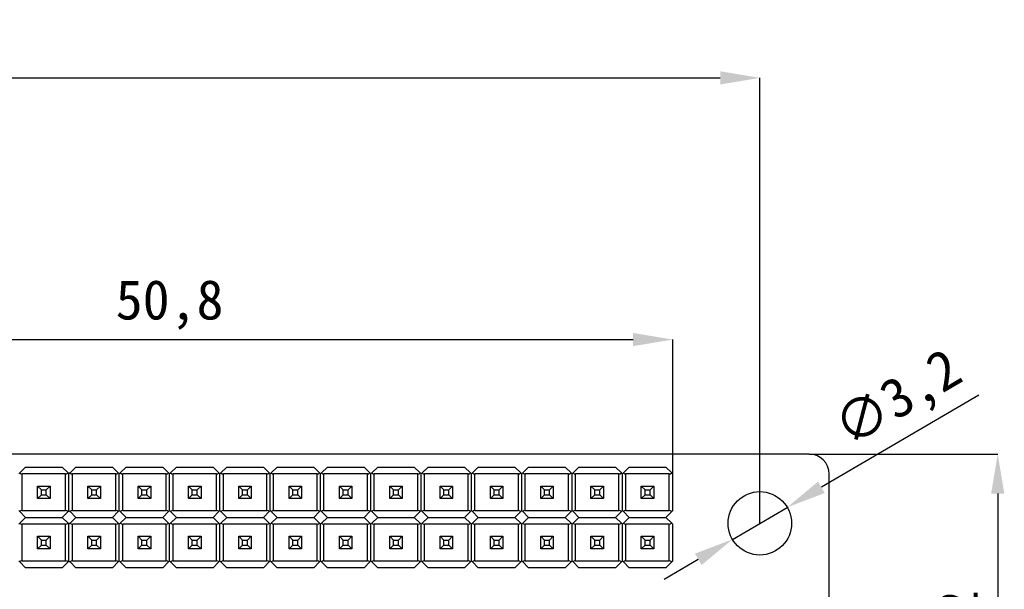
# Model space of a CAD drawing. Header units: millimetres. Extents: x 1628 to 1925, y 2096 to 2516.
# Tile 33 of 40: x 1736 to 1786, y 2427 to 2456. Entities that reach past the tile are written whole.
import ezdxf

# ---------------------------------------------------------------- set-up
doc = ezdxf.new("R2010")
doc.units = ezdxf.units.MM
doc.styles.add('黑体高度2mm', font='simhei.ttf', dxfattribs={"height": 2})
doc.dimstyles.new('红色高度2mm', dxfattribs={"dimtxt": 2, "dimasz": 2, "dimexe": 0, "dimexo": 0, "dimtad": 1, "dimdec": 1, "dimtxsty": '黑体高度2mm', "dimcen": 2.5, "dimclrd": 1, "dimclre": 1, "dimclrt": 1, "dimadec": 0, "dimazin": 0, "dimtfac": 1, "dimtdec": 1, "dimtmove": 0, "dimatfit": 3, "dimfxl": 1, "dimarcsym": 0})

# ---------------------------------------------------------------- blocks, each defined once
blk = doc.blocks.new('*D21')
at = {"color": 1, "lineweight": -2, "transparency": 16777216}
for p, q in [((1654.5, 2430.303), (1654.5, 2452.802)), ((1656.5, 2452.802), (1771.5, 2452.802)), ((1773.5, 2430.303), (1773.5, 2452.802))]:
    blk.add_line(p, q, dxfattribs=at)
at = {"color": 1, "transparency": 16777216}
for points in [[(1656.5, 2453.135), (1656.5, 2452.469), (1654.5, 2452.802)], [(1771.5, 2453.135), (1771.5, 2452.469), (1773.5, 2452.802)]]:
    blk.add_solid(points, dxfattribs=at)
at = {"layer": 'Defpoints', "color": 0, "transparency": 16777216}
for p in [(1773.5, 2452.802), (1654.5, 2430.303), (1773.5, 2430.303)]:
    blk.add_point(p, dxfattribs=at)
at = {"color": 1, "transparency": 16777216, "insert": (1714, 2454.427), "char_height": 2, "attachment_point": 5, "style": '黑体高度2mm'}
blk.add_mtext('119', dxfattribs=at)
blk = doc.blocks.new('*D25')
at = {"color": 1, "lineweight": -2, "transparency": 16777216}
for p, q in [((1784.552, 2436.772), (1776.607, 2432.122)), ((1772.119, 2429.495), (1774.881, 2431.111)), ((1770.393, 2428.485), (1768.667, 2427.474))]:
    blk.add_line(p, q, dxfattribs=at)
at = {"color": 1, "transparency": 16777216}
for points in [[(1776.439, 2432.409), (1776.775, 2431.834), (1774.881, 2431.111)], [(1770.225, 2428.772), (1770.562, 2428.197), (1772.119, 2429.495)]]:
    blk.add_solid(points, dxfattribs=at)
at = {"layer": 'Defpoints', "color": 0, "transparency": 16777216}
for p in [(1774.881, 2431.111), (1772.119, 2429.495)]:
    blk.add_point(p, dxfattribs=at)
at = {"color": 1, "transparency": 16777216, "insert": (1780.559, 2436.461), "char_height": 2, "attachment_point": 5, "rotation": 30.3427, "style": '黑体高度2mm'}
blk.add_mtext('∅3,2', dxfattribs=at)
blk = doc.blocks.new('*D31')
at = {"color": 1, "lineweight": -2, "transparency": 16777216}
for p, q in [((1718.3, 2431.873), (1718.3, 2439.585)), ((1720.3, 2439.585), (1767.1, 2439.585)), ((1769.1, 2431.873), (1769.1, 2439.585))]:
    blk.add_line(p, q, dxfattribs=at)
at = {"color": 1, "transparency": 16777216}
for points in [[(1720.3, 2439.918), (1720.3, 2439.251), (1718.3, 2439.585)], [(1767.1, 2439.918), (1767.1, 2439.251), (1769.1, 2439.585)]]:
    blk.add_solid(points, dxfattribs=at)
at = {"layer": 'Defpoints', "color": 0, "transparency": 16777216}
for p in [(1769.1, 2439.585), (1718.3, 2431.873), (1769.1, 2431.873)]:
    blk.add_point(p, dxfattribs=at)
at = {"color": 1, "transparency": 16777216, "insert": (1743.7, 2441.339), "char_height": 2, "attachment_point": 5, "style": '黑体高度2mm'}
blk.add_mtext('50,8', dxfattribs=at)
blk = doc.blocks.new('*D78')
at = {"color": 1, "lineweight": -2, "transparency": 16777216}
for p, q in [((1775.984, 2433.803), (1785.51, 2433.803)), ((1785.51, 2431.803), (1785.51, 2416.605)), ((1775.544, 2414.605), (1785.51, 2414.605))]:
    blk.add_line(p, q, dxfattribs=at)
at = {"color": 1, "transparency": 16777216}
for points in [[(1785.176, 2431.803), (1785.843, 2431.803), (1785.51, 2433.803)], [(1785.176, 2416.605), (1785.843, 2416.605), (1785.51, 2414.605)]]:
    blk.add_solid(points, dxfattribs=at)
at = {"layer": 'Defpoints', "color": 0, "transparency": 16777216}
for p in [(1775.984, 2433.803), (1775.544, 2414.605), (1785.51, 2414.605)]:
    blk.add_point(p, dxfattribs=at)
at = {"color": 1, "transparency": 16777216, "insert": (1783.761, 2424.204), "char_height": 2, "attachment_point": 5, "rotation": 90, "style": '黑体高度2mm'}
blk.add_mtext('19,2', dxfattribs=at)

msp = doc.modelspace()

# ---------------------------------------------------------------- linework, layer by layer
at = {"color": 7, "linetype": 'Continuous', "lineweight": 25}
for p, q in [((1775.984, 2433.803), (1716.342, 2433.803)), ((1736.426, 2433.143), (1736.131, 2432.848)), ((1736.426, 2433.143), (1738.275, 2433.143)), ((1738.57, 2432.848), (1738.275, 2433.143)), ((1738.966, 2433.143), (1738.671, 2432.848)), ((1738.966, 2433.143), (1740.815, 2433.143)), ((1741.11, 2432.848), (1740.815, 2433.143)), ((1741.506, 2433.143), (1741.211, 2432.848)), ((1741.506, 2433.143), (1743.355, 2433.143)), ((1743.65, 2432.848), (1743.355, 2433.143)), ((1744.046, 2433.143), (1743.751, 2432.848)), ((1744.046, 2433.143), (1745.895, 2433.143)), ((1746.19, 2432.848), (1745.895, 2433.143)), ((1746.586, 2433.143), (1746.291, 2432.848)), ((1746.586, 2433.143), (1748.435, 2433.143)), ((1748.73, 2432.848), (1748.435, 2433.143)), ((1749.126, 2433.143), (1748.831, 2432.848)), ((1749.126, 2433.143), (1750.975, 2433.143)), ((1751.27, 2432.848), (1750.975, 2433.143)), ((1751.666, 2433.143), (1751.371, 2432.848)), ((1751.666, 2433.143), (1753.515, 2433.143)), ((1753.81, 2432.848), (1753.515, 2433.143)), ((1754.206, 2433.143), (1753.911, 2432.848)), ((1754.206, 2433.143), (1756.055, 2433.143)), ((1756.35, 2432.848), (1756.055, 2433.143)), ((1756.746, 2433.143), (1756.451, 2432.848)), ((1756.746, 2433.143), (1758.595, 2433.143)), ((1758.89, 2432.848), (1758.595, 2433.143)), ((1759.286, 2433.143), (1758.991, 2432.848)), ((1759.286, 2433.143), (1761.135, 2433.143)), ((1761.43, 2432.848), (1761.135, 2433.143)), ((1761.826, 2433.143), (1761.531, 2432.848)), ((1761.826, 2433.143), (1763.675, 2433.143)), ((1763.97, 2432.848), (1763.675, 2433.143)), ((1764.366, 2433.143), (1764.071, 2432.848)), ((1764.366, 2433.143), (1766.215, 2433.143)), ((1766.51, 2432.848), (1766.215, 2433.143)), ((1766.906, 2433.143), (1766.611, 2432.848)), ((1766.906, 2433.143), (1768.755, 2433.143)), ((1769.05, 2432.848), (1768.755, 2433.143)), ((1736.131, 2432.848), (1736.08, 2432.798)), ((1738.447, 2432.798), (1736.253, 2432.798)), ((1736.253, 2430.949), (1736.253, 2432.798)), ((1738.447, 2430.949), (1738.447, 2432.798)), ((1738.62, 2432.798), (1738.57, 2432.848)), ((1738.671, 2432.848), (1738.62, 2432.798)), ((1738.62, 2430.949), (1738.62, 2432.798)), ((1740.987, 2432.798), (1738.793, 2432.798)), ((1738.793, 2430.949), (1738.793, 2432.798)), ((1740.987, 2430.949), (1740.987, 2432.798)), ((1741.16, 2432.798), (1741.11, 2432.848)), ((1741.211, 2432.848), (1741.16, 2432.798)), ((1741.16, 2430.949), (1741.16, 2432.798)), ((1741.333, 2430.949), (1741.333, 2432.798)), ((1743.527, 2432.798), (1741.333, 2432.798)), ((1743.527, 2430.949), (1743.527, 2432.798)), ((1743.7, 2432.798), (1743.65, 2432.848)), ((1743.751, 2432.848), (1743.7, 2432.798)), ((1743.7, 2430.949), (1743.7, 2432.798)), ((1743.873, 2430.949), (1743.873, 2432.798)), ((1746.067, 2432.798), (1743.873, 2432.798)), ((1746.067, 2430.949), (1746.067, 2432.798)), ((1746.24, 2432.798), (1746.19, 2432.848)), ((1746.291, 2432.848), (1746.24, 2432.798)), ((1746.24, 2430.949), (1746.24, 2432.798)), ((1748.607, 2432.798), (1746.413, 2432.798)), ((1746.413, 2430.949), (1746.413, 2432.798)), ((1748.607, 2430.949), (1748.607, 2432.798)), ((1748.78, 2432.798), (1748.73, 2432.848)), ((1748.831, 2432.848), (1748.78, 2432.798)), ((1748.78, 2430.949), (1748.78, 2432.798)), ((1751.147, 2432.798), (1748.953, 2432.798)), ((1748.953, 2430.949), (1748.953, 2432.798)), ((1751.147, 2430.949), (1751.147, 2432.798)), ((1751.32, 2432.798), (1751.27, 2432.848)), ((1751.371, 2432.848), (1751.32, 2432.798)), ((1751.32, 2430.949), (1751.32, 2432.798)), ((1751.493, 2430.949), (1751.493, 2432.798)), ((1753.687, 2432.798), (1751.493, 2432.798)), ((1753.687, 2430.949), (1753.687, 2432.798)), ((1753.86, 2432.798), (1753.81, 2432.848)), ((1753.911, 2432.848), (1753.86, 2432.798)), ((1753.86, 2430.949), (1753.86, 2432.798)), ((1756.227, 2432.798), (1754.033, 2432.798)), ((1754.033, 2430.949), (1754.033, 2432.798)), ((1756.227, 2430.949), (1756.227, 2432.798)), ((1756.4, 2432.798), (1756.35, 2432.848)), ((1756.451, 2432.848), (1756.4, 2432.798)), ((1756.4, 2430.949), (1756.4, 2432.798)), ((1758.767, 2432.798), (1756.573, 2432.798)), ((1756.573, 2430.949), (1756.573, 2432.798)), ((1758.767, 2430.949), (1758.767, 2432.798)), ((1758.94, 2432.798), (1758.89, 2432.848)), ((1758.991, 2432.848), (1758.94, 2432.798)), ((1758.94, 2430.949), (1758.94, 2432.798)), ((1761.307, 2432.798), (1759.113, 2432.798)), ((1759.113, 2430.949), (1759.113, 2432.798)), ((1761.307, 2430.949), (1761.307, 2432.798)), ((1761.48, 2432.798), (1761.43, 2432.848)), ((1761.531, 2432.848), (1761.48, 2432.798)), ((1761.48, 2430.949), (1761.48, 2432.798)), ((1763.847, 2432.798), (1761.653, 2432.798)), ((1761.653, 2430.949), (1761.653, 2432.798)), ((1763.847, 2430.949), (1763.847, 2432.798)), ((1764.02, 2432.798), (1763.97, 2432.848)), ((1764.071, 2432.848), (1764.02, 2432.798)), ((1764.02, 2430.949), (1764.02, 2432.798)), ((1764.193, 2430.949), (1764.193, 2432.798)), ((1766.387, 2432.798), (1764.193, 2432.798)), ((1766.387, 2430.949), (1766.387, 2432.798)), ((1766.56, 2432.798), (1766.51, 2432.848)), ((1766.611, 2432.848), (1766.56, 2432.798)), ((1766.56, 2430.949), (1766.56, 2432.798)), ((1766.733, 2430.949), (1766.733, 2432.798)), ((1768.927, 2432.798), (1766.733, 2432.798)), ((1768.927, 2430.949), (1768.927, 2432.798)), ((1769.1, 2432.798), (1769.05, 2432.848)), ((1769.1, 2430.949), (1769.1, 2432.798)), ((1777, 2415.005), (1777, 2432.787)), ((1737.035, 2431.558), (1737.035, 2432.188)), ((1737.225, 2431.998), (1737.035, 2432.188)), ((1737.035, 2432.188), (1737.665, 2432.188)), ((1737.225, 2431.748), (1737.225, 2431.998)), ((1737.225, 2431.998), (1737.475, 2431.998)), ((1737.475, 2431.998), (1737.665, 2432.188)), ((1737.475, 2431.748), (1737.475, 2431.998)), ((1737.665, 2432.188), (1737.665, 2431.558)), ((1739.575, 2432.188), (1740.205, 2432.188)), ((1739.765, 2431.998), (1739.575, 2432.188)), ((1739.575, 2431.558), (1739.575, 2432.188)), ((1739.765, 2431.748), (1739.765, 2431.998)), ((1739.765, 2431.998), (1740.015, 2431.998)), ((1740.015, 2431.998), (1740.205, 2432.188)), ((1740.015, 2431.748), (1740.015, 2431.998)), ((1740.205, 2432.188), (1740.205, 2431.558)), ((1742.115, 2432.188), (1742.745, 2432.188)), ((1742.305, 2431.998), (1742.115, 2432.188)), ((1742.115, 2431.558), (1742.115, 2432.188)), ((1742.305, 2431.998), (1742.555, 2431.998)), ((1742.305, 2431.748), (1742.305, 2431.998)), ((1742.555, 2431.998), (1742.745, 2432.188)), ((1742.555, 2431.748), (1742.555, 2431.998)), ((1742.745, 2432.188), (1742.745, 2431.558)), ((1744.655, 2431.558), (1744.655, 2432.188)), ((1744.845, 2431.998), (1744.655, 2432.188)), ((1744.655, 2432.188), (1745.285, 2432.188)), ((1744.845, 2431.748), (1744.845, 2431.998)), ((1744.845, 2431.998), (1745.095, 2431.998)), ((1745.095, 2431.998), (1745.285, 2432.188)), ((1745.095, 2431.748), (1745.095, 2431.998)), ((1745.285, 2432.188), (1745.285, 2431.558)), ((1747.195, 2431.558), (1747.195, 2432.188)), ((1747.385, 2431.998), (1747.195, 2432.188)), ((1747.195, 2432.188), (1747.825, 2432.188)), ((1747.385, 2431.748), (1747.385, 2431.998)), ((1747.385, 2431.998), (1747.635, 2431.998)), ((1747.635, 2431.998), (1747.825, 2432.188)), ((1747.635, 2431.748), (1747.635, 2431.998)), ((1747.825, 2432.188), (1747.825, 2431.558)), ((1749.735, 2432.188), (1750.365, 2432.188)), ((1749.925, 2431.998), (1749.735, 2432.188)), ((1749.735, 2431.558), (1749.735, 2432.188)), ((1749.925, 2431.998), (1750.175, 2431.998)), ((1749.925, 2431.748), (1749.925, 2431.998)), ((1750.175, 2431.998), (1750.365, 2432.188)), ((1750.175, 2431.748), (1750.175, 2431.998)), ((1750.365, 2432.188), (1750.365, 2431.558)), ((1752.275, 2432.188), (1752.905, 2432.188)), ((1752.465, 2431.998), (1752.275, 2432.188)), ((1752.275, 2431.558), (1752.275, 2432.188)), ((1752.465, 2431.998), (1752.715, 2431.998)), ((1752.465, 2431.748), (1752.465, 2431.998)), ((1752.715, 2431.998), (1752.905, 2432.188)), ((1752.715, 2431.748), (1752.715, 2431.998)), ((1752.905, 2432.188), (1752.905, 2431.558)), ((1754.815, 2432.188), (1755.445, 2432.188)), ((1755.005, 2431.998), (1754.815, 2432.188)), ((1754.815, 2431.558), (1754.815, 2432.188)), ((1755.005, 2431.998), (1755.255, 2431.998)), ((1755.005, 2431.748), (1755.005, 2431.998)), ((1755.255, 2431.998), (1755.445, 2432.188)), ((1755.255, 2431.748), (1755.255, 2431.998)), ((1755.445, 2432.188), (1755.445, 2431.558)), ((1757.355, 2432.188), (1757.985, 2432.188)), ((1757.545, 2431.998), (1757.355, 2432.188)), ((1757.355, 2431.558), (1757.355, 2432.188)), ((1757.545, 2431.998), (1757.795, 2431.998)), ((1757.545, 2431.748), (1757.545, 2431.998)), ((1757.795, 2431.998), (1757.985, 2432.188)), ((1757.795, 2431.748), (1757.795, 2431.998)), ((1757.985, 2432.188), (1757.985, 2431.558)), ((1759.895, 2432.188), (1760.525, 2432.188)), ((1760.085, 2431.998), (1759.895, 2432.188)), ((1759.895, 2431.558), (1759.895, 2432.188)), ((1760.085, 2431.998), (1760.335, 2431.998)), ((1760.085, 2431.748), (1760.085, 2431.998)), ((1760.335, 2431.998), (1760.525, 2432.188)), ((1760.335, 2431.748), (1760.335, 2431.998)), ((1760.525, 2432.188), (1760.525, 2431.558)), ((1762.435, 2432.188), (1763.065, 2432.188)), ((1762.625, 2431.998), (1762.435, 2432.188)), ((1762.435, 2431.558), (1762.435, 2432.188)), ((1762.625, 2431.998), (1762.875, 2431.998)), ((1762.625, 2431.748), (1762.625, 2431.998)), ((1762.875, 2431.998), (1763.065, 2432.188)), ((1762.875, 2431.748), (1762.875, 2431.998)), ((1763.065, 2432.188), (1763.065, 2431.558)), ((1764.975, 2431.558), (1764.975, 2432.188)), ((1765.165, 2431.998), (1764.975, 2432.188)), ((1764.975, 2432.188), (1765.605, 2432.188)), ((1765.165, 2431.748), (1765.165, 2431.998)), ((1765.165, 2431.998), (1765.415, 2431.998)), ((1765.415, 2431.998), (1765.605, 2432.188)), ((1765.415, 2431.748), (1765.415, 2431.998)), ((1765.605, 2432.188), (1765.605, 2431.558)), ((1767.515, 2432.188), (1768.145, 2432.188)), ((1767.705, 2431.998), (1767.515, 2432.188)), ((1767.515, 2431.558), (1767.515, 2432.188)), ((1767.705, 2431.998), (1767.955, 2431.998)), ((1767.705, 2431.748), (1767.705, 2431.998)), ((1767.955, 2431.998), (1768.145, 2432.188)), ((1767.955, 2431.748), (1767.955, 2431.998)), ((1768.145, 2432.188), (1768.145, 2431.558)), ((1737.035, 2431.558), (1737.225, 2431.748)), ((1737.665, 2431.558), (1737.035, 2431.558)), ((1737.035, 2431.558), (1737.035, 2431.558)), ((1737.225, 2431.748), (1737.475, 2431.748)), ((1737.665, 2431.558), (1737.475, 2431.748)), ((1737.665, 2431.558), (1737.665, 2431.558)), ((1739.575, 2431.558), (1739.765, 2431.748)), ((1740.205, 2431.558), (1739.575, 2431.558)), ((1739.575, 2431.558), (1739.575, 2431.558)), ((1739.765, 2431.748), (1740.015, 2431.748)), ((1740.205, 2431.558), (1740.015, 2431.748)), ((1740.205, 2431.558), (1740.205, 2431.558)), ((1742.115, 2431.558), (1742.305, 2431.748)), ((1742.745, 2431.558), (1742.115, 2431.558)), ((1742.115, 2431.558), (1742.115, 2431.558)), ((1742.305, 2431.748), (1742.555, 2431.748)), ((1742.745, 2431.558), (1742.555, 2431.748)), ((1742.745, 2431.558), (1742.745, 2431.558)), ((1744.655, 2431.558), (1744.845, 2431.748)), ((1745.285, 2431.558), (1744.655, 2431.558)), ((1744.655, 2431.558), (1744.655, 2431.558)), ((1744.845, 2431.748), (1745.095, 2431.748)), ((1745.285, 2431.558), (1745.095, 2431.748)), ((1745.285, 2431.558), (1745.285, 2431.558)), ((1747.195, 2431.558), (1747.385, 2431.748)), ((1747.825, 2431.558), (1747.195, 2431.558)), ((1747.195, 2431.558), (1747.195, 2431.558)), ((1747.385, 2431.748), (1747.635, 2431.748)), ((1747.825, 2431.558), (1747.635, 2431.748)), ((1747.825, 2431.558), (1747.825, 2431.558)), ((1749.735, 2431.558), (1749.925, 2431.748)), ((1750.365, 2431.558), (1749.735, 2431.558)), ((1749.735, 2431.558), (1749.735, 2431.558)), ((1749.925, 2431.748), (1750.175, 2431.748)), ((1750.365, 2431.558), (1750.175, 2431.748)), ((1750.365, 2431.558), (1750.365, 2431.558)), ((1752.275, 2431.558), (1752.465, 2431.748)), ((1752.905, 2431.558), (1752.275, 2431.558)), ((1752.275, 2431.558), (1752.275, 2431.558)), ((1752.465, 2431.748), (1752.715, 2431.748)), ((1752.905, 2431.558), (1752.715, 2431.748)), ((1752.905, 2431.558), (1752.905, 2431.558)), ((1754.815, 2431.558), (1755.005, 2431.748)), ((1755.445, 2431.558), (1754.815, 2431.558)), ((1754.815, 2431.558), (1754.815, 2431.558)), ((1755.005, 2431.748), (1755.255, 2431.748)), ((1755.445, 2431.558), (1755.255, 2431.748)), ((1755.445, 2431.558), (1755.445, 2431.558)), ((1757.355, 2431.558), (1757.545, 2431.748)), ((1757.985, 2431.558), (1757.355, 2431.558)), ((1757.355, 2431.558), (1757.355, 2431.558)), ((1757.545, 2431.748), (1757.795, 2431.748)), ((1757.985, 2431.558), (1757.795, 2431.748)), ((1757.985, 2431.558), (1757.985, 2431.558)), ((1759.895, 2431.558), (1760.085, 2431.748)), ((1760.525, 2431.558), (1759.895, 2431.558)), ((1759.895, 2431.558), (1759.895, 2431.558)), ((1760.085, 2431.748), (1760.335, 2431.748)), ((1760.525, 2431.558), (1760.335, 2431.748)), ((1760.525, 2431.558), (1760.525, 2431.558)), ((1762.435, 2431.558), (1762.625, 2431.748)), ((1763.065, 2431.558), (1762.435, 2431.558)), ((1762.435, 2431.558), (1762.435, 2431.558)), ((1762.625, 2431.748), (1762.875, 2431.748)), ((1763.065, 2431.558), (1762.875, 2431.748)), ((1763.065, 2431.558), (1763.065, 2431.558)), ((1764.975, 2431.558), (1765.165, 2431.748)), ((1765.605, 2431.558), (1764.975, 2431.558)), ((1764.975, 2431.558), (1764.975, 2431.558)), ((1765.165, 2431.748), (1765.415, 2431.748)), ((1765.605, 2431.558), (1765.415, 2431.748)), ((1765.605, 2431.558), (1765.605, 2431.558)), ((1767.515, 2431.558), (1767.705, 2431.748)), ((1768.145, 2431.558), (1767.515, 2431.558)), ((1767.515, 2431.558), (1767.515, 2431.558)), ((1767.705, 2431.748), (1767.955, 2431.748)), ((1768.145, 2431.558), (1767.955, 2431.748)), ((1768.145, 2431.558), (1768.145, 2431.558)), ((1736.08, 2430.949), (1736.131, 2430.898)), ((1736.253, 2430.949), (1738.447, 2430.949)), ((1738.62, 2430.949), (1738.57, 2430.898)), ((1738.62, 2430.949), (1738.671, 2430.898)), ((1738.793, 2430.949), (1740.987, 2430.949)), ((1741.16, 2430.949), (1741.11, 2430.898)), ((1741.16, 2430.949), (1741.211, 2430.898)), ((1741.333, 2430.949), (1743.527, 2430.949)), ((1743.7, 2430.949), (1743.65, 2430.898)), ((1743.7, 2430.949), (1743.751, 2430.898)), ((1743.873, 2430.949), (1746.067, 2430.949)), ((1746.24, 2430.949), (1746.19, 2430.898)), ((1746.24, 2430.949), (1746.291, 2430.898)), ((1746.413, 2430.949), (1748.607, 2430.949)), ((1748.78, 2430.949), (1748.73, 2430.898)), ((1748.78, 2430.949), (1748.831, 2430.898)), ((1748.953, 2430.949), (1751.147, 2430.949)), ((1751.32, 2430.949), (1751.27, 2430.898)), ((1751.32, 2430.949), (1751.371, 2430.898)), ((1751.493, 2430.949), (1753.687, 2430.949)), ((1753.86, 2430.949), (1753.81, 2430.898)), ((1753.86, 2430.949), (1753.911, 2430.898)), ((1754.033, 2430.949), (1756.227, 2430.949)), ((1756.4, 2430.949), (1756.35, 2430.898)), ((1756.4, 2430.949), (1756.451, 2430.898)), ((1756.573, 2430.949), (1758.767, 2430.949)), ((1758.94, 2430.949), (1758.89, 2430.898)), ((1758.94, 2430.949), (1758.991, 2430.898)), ((1759.113, 2430.949), (1761.307, 2430.949)), ((1761.48, 2430.949), (1761.43, 2430.898)), ((1761.48, 2430.949), (1761.531, 2430.898)), ((1761.653, 2430.949), (1763.847, 2430.949)), ((1764.02, 2430.949), (1763.97, 2430.898)), ((1764.02, 2430.949), (1764.071, 2430.898)), ((1764.193, 2430.949), (1766.387, 2430.949)), ((1766.56, 2430.949), (1766.51, 2430.898)), ((1766.56, 2430.949), (1766.611, 2430.898)), ((1766.733, 2430.949), (1768.927, 2430.949)), ((1769.1, 2430.949), (1769.05, 2430.898)), ((1736.131, 2430.898), (1736.426, 2430.603)), ((1736.426, 2430.603), (1736.131, 2430.308)), ((1736.426, 2430.603), (1738.275, 2430.603)), ((1738.57, 2430.898), (1738.275, 2430.603)), ((1738.275, 2430.603), (1738.57, 2430.308)), ((1738.671, 2430.898), (1738.966, 2430.603)), ((1738.966, 2430.603), (1738.671, 2430.308)), ((1738.966, 2430.603), (1740.815, 2430.603)), ((1741.11, 2430.898), (1740.815, 2430.603)), ((1740.815, 2430.603), (1741.11, 2430.308)), ((1741.211, 2430.898), (1741.506, 2430.603)), ((1741.506, 2430.603), (1741.211, 2430.308)), ((1741.506, 2430.603), (1743.355, 2430.603)), ((1743.65, 2430.898), (1743.355, 2430.603)), ((1743.355, 2430.603), (1743.65, 2430.308)), ((1743.751, 2430.898), (1744.046, 2430.603)), ((1744.046, 2430.603), (1743.751, 2430.308)), ((1744.046, 2430.603), (1745.895, 2430.603)), ((1746.19, 2430.898), (1745.895, 2430.603)), ((1745.895, 2430.603), (1746.19, 2430.308)), ((1746.291, 2430.898), (1746.586, 2430.603)), ((1746.586, 2430.603), (1746.291, 2430.308)), ((1746.586, 2430.603), (1748.435, 2430.603)), ((1748.73, 2430.898), (1748.435, 2430.603)), ((1748.435, 2430.603), (1748.73, 2430.308)), ((1748.831, 2430.898), (1749.126, 2430.603)), ((1749.126, 2430.603), (1748.831, 2430.308)), ((1749.126, 2430.603), (1750.975, 2430.603)), ((1751.27, 2430.898), (1750.975, 2430.603)), ((1750.975, 2430.603), (1751.27, 2430.308)), ((1751.371, 2430.898), (1751.666, 2430.603)), ((1751.666, 2430.603), (1751.371, 2430.308)), ((1751.666, 2430.603), (1753.515, 2430.603)), ((1753.81, 2430.898), (1753.515, 2430.603)), ((1753.515, 2430.603), (1753.81, 2430.308)), ((1753.911, 2430.898), (1754.206, 2430.603)), ((1754.206, 2430.603), (1753.911, 2430.308)), ((1754.206, 2430.603), (1756.055, 2430.603)), ((1756.35, 2430.898), (1756.055, 2430.603)), ((1756.055, 2430.603), (1756.35, 2430.308)), ((1756.451, 2430.898), (1756.746, 2430.603)), ((1756.746, 2430.603), (1756.451, 2430.308)), ((1756.746, 2430.603), (1758.595, 2430.603)), ((1758.89, 2430.898), (1758.595, 2430.603)), ((1758.595, 2430.603), (1758.89, 2430.308)), ((1758.991, 2430.898), (1759.286, 2430.603)), ((1759.286, 2430.603), (1758.991, 2430.308)), ((1759.286, 2430.603), (1761.135, 2430.603)), ((1761.43, 2430.898), (1761.135, 2430.603)), ((1761.135, 2430.603), (1761.43, 2430.308)), ((1761.531, 2430.898), (1761.826, 2430.603)), ((1761.826, 2430.603), (1761.531, 2430.308)), ((1761.826, 2430.603), (1763.675, 2430.603)), ((1763.97, 2430.898), (1763.675, 2430.603)), ((1763.675, 2430.603), (1763.97, 2430.308)), ((1764.071, 2430.898), (1764.366, 2430.603)), ((1764.366, 2430.603), (1764.071, 2430.308)), ((1764.366, 2430.603), (1766.215, 2430.603)), ((1766.51, 2430.898), (1766.215, 2430.603)), ((1766.215, 2430.603), (1766.51, 2430.308)), ((1766.611, 2430.898), (1766.906, 2430.603)), ((1766.906, 2430.603), (1766.611, 2430.308)), ((1766.906, 2430.603), (1768.755, 2430.603)), ((1769.05, 2430.898), (1768.755, 2430.603)), ((1768.755, 2430.603), (1769.05, 2430.308)), ((1736.131, 2430.308), (1736.08, 2430.258)), ((1736.253, 2428.409), (1736.253, 2430.258)), ((1738.447, 2430.258), (1736.253, 2430.258)), ((1738.447, 2428.409), (1738.447, 2430.258)), ((1738.57, 2430.308), (1738.62, 2430.258)), ((1738.671, 2430.308), (1738.62, 2430.258)), ((1738.62, 2428.409), (1738.62, 2430.258)), ((1738.793, 2428.409), (1738.793, 2430.258)), ((1740.987, 2430.258), (1738.793, 2430.258)), ((1740.987, 2428.409), (1740.987, 2430.258)), ((1741.11, 2430.308), (1741.16, 2430.258)), ((1741.211, 2430.308), (1741.16, 2430.258)), ((1741.16, 2428.409), (1741.16, 2430.258)), ((1743.527, 2430.258), (1741.333, 2430.258)), ((1741.333, 2428.409), (1741.333, 2430.258)), ((1743.527, 2428.409), (1743.527, 2430.258)), ((1743.65, 2430.308), (1743.7, 2430.258)), ((1743.751, 2430.308), (1743.7, 2430.258)), ((1743.7, 2428.409), (1743.7, 2430.258)), ((1746.067, 2430.258), (1743.873, 2430.258)), ((1743.873, 2428.409), (1743.873, 2430.258)), ((1746.067, 2428.409), (1746.067, 2430.258)), ((1746.19, 2430.308), (1746.24, 2430.258)), ((1746.291, 2430.308), (1746.24, 2430.258)), ((1746.24, 2428.409), (1746.24, 2430.258)), ((1746.413, 2428.409), (1746.413, 2430.258)), ((1748.607, 2430.258), (1746.413, 2430.258)), ((1748.607, 2428.409), (1748.607, 2430.258)), ((1748.73, 2430.308), (1748.78, 2430.258)), ((1748.831, 2430.308), (1748.78, 2430.258)), ((1748.78, 2428.409), (1748.78, 2430.258)), ((1751.147, 2430.258), (1748.953, 2430.258)), ((1748.953, 2428.409), (1748.953, 2430.258)), ((1751.147, 2428.409), (1751.147, 2430.258)), ((1751.27, 2430.308), (1751.32, 2430.258)), ((1751.371, 2430.308), (1751.32, 2430.258)), ((1751.32, 2428.409), (1751.32, 2430.258)), ((1753.687, 2430.258), (1751.493, 2430.258)), ((1751.493, 2428.409), (1751.493, 2430.258)), ((1753.687, 2428.409), (1753.687, 2430.258)), ((1753.81, 2430.308), (1753.86, 2430.258)), ((1753.911, 2430.308), (1753.86, 2430.258)), ((1753.86, 2428.409), (1753.86, 2430.258)), ((1754.033, 2428.409), (1754.033, 2430.258)), ((1756.227, 2430.258), (1754.033, 2430.258)), ((1756.227, 2428.409), (1756.227, 2430.258)), ((1756.35, 2430.308), (1756.4, 2430.258)), ((1756.451, 2430.308), (1756.4, 2430.258)), ((1756.4, 2428.409), (1756.4, 2430.258)), ((1756.573, 2428.409), (1756.573, 2430.258)), ((1758.767, 2430.258), (1756.573, 2430.258)), ((1758.767, 2428.409), (1758.767, 2430.258)), ((1758.89, 2430.308), (1758.94, 2430.258)), ((1758.991, 2430.308), (1758.94, 2430.258)), ((1758.94, 2428.409), (1758.94, 2430.258)), ((1759.113, 2428.409), (1759.113, 2430.258)), ((1761.307, 2430.258), (1759.113, 2430.258)), ((1761.307, 2428.409), (1761.307, 2430.258)), ((1761.43, 2430.308), (1761.48, 2430.258)), ((1761.531, 2430.308), (1761.48, 2430.258)), ((1761.48, 2428.409), (1761.48, 2430.258)), ((1761.653, 2428.409), (1761.653, 2430.258)), ((1763.847, 2430.258), (1761.653, 2430.258)), ((1763.847, 2428.409), (1763.847, 2430.258)), ((1763.97, 2430.308), (1764.02, 2430.258)), ((1764.071, 2430.308), (1764.02, 2430.258)), ((1764.02, 2428.409), (1764.02, 2430.258)), ((1766.387, 2430.258), (1764.193, 2430.258)), ((1764.193, 2428.409), (1764.193, 2430.258)), ((1766.387, 2428.409), (1766.387, 2430.258)), ((1766.51, 2430.308), (1766.56, 2430.258)), ((1766.611, 2430.308), (1766.56, 2430.258)), ((1766.56, 2428.409), (1766.56, 2430.258)), ((1768.927, 2430.258), (1766.733, 2430.258)), ((1766.733, 2428.409), (1766.733, 2430.258)), ((1768.927, 2428.409), (1768.927, 2430.258)), ((1769.05, 2430.308), (1769.1, 2430.258)), ((1769.1, 2428.409), (1769.1, 2430.258)), ((1737.035, 2429.648), (1737.665, 2429.648)), ((1737.225, 2429.458), (1737.035, 2429.648)), ((1737.035, 2429.018), (1737.035, 2429.648)), ((1737.225, 2429.458), (1737.475, 2429.458)), ((1737.225, 2429.208), (1737.225, 2429.458)), ((1737.475, 2429.458), (1737.665, 2429.648)), ((1737.475, 2429.208), (1737.475, 2429.458)), ((1737.665, 2429.648), (1737.665, 2429.018)), ((1739.575, 2429.648), (1740.205, 2429.648)), ((1739.765, 2429.458), (1739.575, 2429.648)), ((1739.575, 2429.018), (1739.575, 2429.648)), ((1739.765, 2429.458), (1740.015, 2429.458)), ((1739.765, 2429.208), (1739.765, 2429.458)), ((1740.015, 2429.458), (1740.205, 2429.648)), ((1740.015, 2429.208), (1740.015, 2429.458)), ((1740.205, 2429.648), (1740.205, 2429.018)), ((1742.115, 2429.018), (1742.115, 2429.648)), ((1742.305, 2429.458), (1742.115, 2429.648)), ((1742.115, 2429.648), (1742.745, 2429.648)), ((1742.305, 2429.208), (1742.305, 2429.458)), ((1742.305, 2429.458), (1742.555, 2429.458)), ((1742.555, 2429.458), (1742.745, 2429.648)), ((1742.555, 2429.208), (1742.555, 2429.458)), ((1742.745, 2429.648), (1742.745, 2429.018)), ((1744.655, 2429.018), (1744.655, 2429.648)), ((1744.845, 2429.458), (1744.655, 2429.648)), ((1744.655, 2429.648), (1745.285, 2429.648)), ((1744.845, 2429.208), (1744.845, 2429.458)), ((1744.845, 2429.458), (1745.095, 2429.458)), ((1745.095, 2429.458), (1745.285, 2429.648)), ((1745.095, 2429.208), (1745.095, 2429.458)), ((1745.285, 2429.648), (1745.285, 2429.018)), ((1747.195, 2429.648), (1747.825, 2429.648)), ((1747.385, 2429.458), (1747.195, 2429.648)), ((1747.195, 2429.018), (1747.195, 2429.648)), ((1747.385, 2429.208), (1747.385, 2429.458)), ((1747.385, 2429.458), (1747.635, 2429.458)), ((1747.635, 2429.458), (1747.825, 2429.648)), ((1747.635, 2429.208), (1747.635, 2429.458)), ((1747.825, 2429.648), (1747.825, 2429.018)), ((1749.735, 2429.648), (1750.365, 2429.648)), ((1749.925, 2429.458), (1749.735, 2429.648)), ((1749.735, 2429.018), (1749.735, 2429.648)), ((1749.925, 2429.458), (1750.175, 2429.458)), ((1749.925, 2429.208), (1749.925, 2429.458)), ((1750.175, 2429.458), (1750.365, 2429.648)), ((1750.175, 2429.208), (1750.175, 2429.458)), ((1750.365, 2429.648), (1750.365, 2429.018)), ((1752.275, 2429.648), (1752.905, 2429.648)), ((1752.465, 2429.458), (1752.275, 2429.648)), ((1752.275, 2429.018), (1752.275, 2429.648)), ((1752.465, 2429.458), (1752.715, 2429.458)), ((1752.465, 2429.208), (1752.465, 2429.458)), ((1752.715, 2429.458), (1752.905, 2429.648)), ((1752.715, 2429.208), (1752.715, 2429.458)), ((1752.905, 2429.648), (1752.905, 2429.018)), ((1754.815, 2429.648), (1755.445, 2429.648)), ((1755.005, 2429.458), (1754.815, 2429.648)), ((1754.815, 2429.018), (1754.815, 2429.648)), ((1755.005, 2429.458), (1755.255, 2429.458)), ((1755.005, 2429.208), (1755.005, 2429.458)), ((1755.255, 2429.458), (1755.445, 2429.648)), ((1755.255, 2429.208), (1755.255, 2429.458)), ((1755.445, 2429.648), (1755.445, 2429.018)), ((1757.355, 2429.018), (1757.355, 2429.648)), ((1757.545, 2429.458), (1757.355, 2429.648)), ((1757.355, 2429.648), (1757.985, 2429.648)), ((1757.545, 2429.208), (1757.545, 2429.458)), ((1757.545, 2429.458), (1757.795, 2429.458)), ((1757.795, 2429.458), (1757.985, 2429.648)), ((1757.795, 2429.208), (1757.795, 2429.458)), ((1757.985, 2429.648), (1757.985, 2429.018)), ((1759.895, 2429.018), (1759.895, 2429.648)), ((1760.085, 2429.458), (1759.895, 2429.648)), ((1759.895, 2429.648), (1760.525, 2429.648)), ((1760.085, 2429.208), (1760.085, 2429.458)), ((1760.085, 2429.458), (1760.335, 2429.458)), ((1760.335, 2429.458), (1760.525, 2429.648)), ((1760.335, 2429.208), (1760.335, 2429.458)), ((1760.525, 2429.648), (1760.525, 2429.018)), ((1762.435, 2429.018), (1762.435, 2429.648)), ((1762.625, 2429.458), (1762.435, 2429.648)), ((1762.435, 2429.648), (1763.065, 2429.648)), ((1762.625, 2429.208), (1762.625, 2429.458)), ((1762.625, 2429.458), (1762.875, 2429.458)), ((1762.875, 2429.458), (1763.065, 2429.648)), ((1762.875, 2429.208), (1762.875, 2429.458)), ((1763.065, 2429.648), (1763.065, 2429.018)), ((1764.975, 2429.648), (1765.605, 2429.648)), ((1765.165, 2429.458), (1764.975, 2429.648)), ((1764.975, 2429.018), (1764.975, 2429.648)), ((1765.165, 2429.458), (1765.415, 2429.458)), ((1765.165, 2429.208), (1765.165, 2429.458)), ((1765.415, 2429.458), (1765.605, 2429.648)), ((1765.415, 2429.208), (1765.415, 2429.458)), ((1765.605, 2429.648), (1765.605, 2429.018)), ((1767.515, 2429.648), (1768.145, 2429.648)), ((1767.705, 2429.458), (1767.515, 2429.648)), ((1767.515, 2429.018), (1767.515, 2429.648)), ((1767.705, 2429.458), (1767.955, 2429.458)), ((1767.705, 2429.208), (1767.705, 2429.458)), ((1767.955, 2429.458), (1768.145, 2429.648)), ((1767.955, 2429.208), (1767.955, 2429.458)), ((1768.145, 2429.648), (1768.145, 2429.018)), ((1737.035, 2429.018), (1737.225, 2429.208)), ((1737.665, 2429.018), (1737.035, 2429.018)), ((1737.035, 2429.018), (1737.035, 2429.018)), ((1737.225, 2429.208), (1737.475, 2429.208)), ((1737.665, 2429.018), (1737.475, 2429.208)), ((1737.665, 2429.018), (1737.665, 2429.018)), ((1739.575, 2429.018), (1739.765, 2429.208)), ((1740.205, 2429.018), (1739.575, 2429.018)), ((1739.575, 2429.018), (1739.575, 2429.018)), ((1739.765, 2429.208), (1740.015, 2429.208)), ((1740.205, 2429.018), (1740.015, 2429.208)), ((1740.205, 2429.018), (1740.205, 2429.018)), ((1742.115, 2429.018), (1742.305, 2429.208)), ((1742.745, 2429.018), (1742.115, 2429.018)), ((1742.115, 2429.018), (1742.115, 2429.018)), ((1742.305, 2429.208), (1742.555, 2429.208)), ((1742.745, 2429.018), (1742.555, 2429.208)), ((1742.745, 2429.018), (1742.745, 2429.018)), ((1744.655, 2429.018), (1744.845, 2429.208)), ((1745.285, 2429.018), (1744.655, 2429.018)), ((1744.655, 2429.018), (1744.655, 2429.018)), ((1744.845, 2429.208), (1745.095, 2429.208)), ((1745.285, 2429.018), (1745.095, 2429.208)), ((1745.285, 2429.018), (1745.285, 2429.018)), ((1747.195, 2429.018), (1747.385, 2429.208)), ((1747.825, 2429.018), (1747.195, 2429.018)), ((1747.195, 2429.018), (1747.195, 2429.018)), ((1747.385, 2429.208), (1747.635, 2429.208)), ((1747.825, 2429.018), (1747.635, 2429.208)), ((1747.825, 2429.018), (1747.825, 2429.018)), ((1749.735, 2429.018), (1749.925, 2429.208)), ((1750.365, 2429.018), (1749.735, 2429.018)), ((1749.735, 2429.018), (1749.735, 2429.018)), ((1749.925, 2429.208), (1750.175, 2429.208)), ((1750.365, 2429.018), (1750.175, 2429.208)), ((1750.365, 2429.018), (1750.365, 2429.018)), ((1752.275, 2429.018), (1752.465, 2429.208)), ((1752.905, 2429.018), (1752.275, 2429.018)), ((1752.275, 2429.018), (1752.275, 2429.018)), ((1752.465, 2429.208), (1752.715, 2429.208)), ((1752.905, 2429.018), (1752.715, 2429.208)), ((1752.905, 2429.018), (1752.905, 2429.018)), ((1754.815, 2429.018), (1755.005, 2429.208)), ((1755.445, 2429.018), (1754.815, 2429.018)), ((1754.815, 2429.018), (1754.815, 2429.018)), ((1755.005, 2429.208), (1755.255, 2429.208)), ((1755.445, 2429.018), (1755.255, 2429.208)), ((1755.445, 2429.018), (1755.445, 2429.018)), ((1757.355, 2429.018), (1757.545, 2429.208)), ((1757.985, 2429.018), (1757.355, 2429.018)), ((1757.355, 2429.018), (1757.355, 2429.018)), ((1757.545, 2429.208), (1757.795, 2429.208)), ((1757.985, 2429.018), (1757.795, 2429.208)), ((1757.985, 2429.018), (1757.985, 2429.018)), ((1759.895, 2429.018), (1760.085, 2429.208)), ((1760.525, 2429.018), (1759.895, 2429.018)), ((1759.895, 2429.018), (1759.895, 2429.018)), ((1760.085, 2429.208), (1760.335, 2429.208)), ((1760.525, 2429.018), (1760.335, 2429.208)), ((1760.525, 2429.018), (1760.525, 2429.018)), ((1762.435, 2429.018), (1762.625, 2429.208)), ((1763.065, 2429.018), (1762.435, 2429.018)), ((1762.435, 2429.018), (1762.435, 2429.018)), ((1762.625, 2429.208), (1762.875, 2429.208)), ((1763.065, 2429.018), (1762.875, 2429.208)), ((1763.065, 2429.018), (1763.065, 2429.018)), ((1764.975, 2429.018), (1765.165, 2429.208)), ((1765.605, 2429.018), (1764.975, 2429.018)), ((1764.975, 2429.018), (1764.975, 2429.018)), ((1765.165, 2429.208), (1765.415, 2429.208)), ((1765.605, 2429.018), (1765.415, 2429.208)), ((1765.605, 2429.018), (1765.605, 2429.018)), ((1767.515, 2429.018), (1767.705, 2429.208)), ((1768.145, 2429.018), (1767.515, 2429.018)), ((1767.515, 2429.018), (1767.515, 2429.018)), ((1767.705, 2429.208), (1767.955, 2429.208)), ((1768.145, 2429.018), (1767.955, 2429.208)), ((1768.145, 2429.018), (1768.145, 2429.018)), ((1736.08, 2428.409), (1736.131, 2428.358)), ((1736.131, 2428.358), (1736.426, 2428.063)), ((1736.253, 2428.409), (1738.447, 2428.409)), ((1738.275, 2428.063), (1736.426, 2428.063)), ((1738.275, 2428.063), (1738.57, 2428.358)), ((1738.57, 2428.358), (1738.62, 2428.409)), ((1738.62, 2428.409), (1738.671, 2428.358)), ((1738.671, 2428.358), (1738.966, 2428.063)), ((1738.793, 2428.409), (1740.987, 2428.409)), ((1740.815, 2428.063), (1738.966, 2428.063)), ((1740.815, 2428.063), (1741.11, 2428.358)), ((1741.11, 2428.358), (1741.16, 2428.409)), ((1741.16, 2428.409), (1741.211, 2428.358)), ((1741.211, 2428.358), (1741.506, 2428.063)), ((1741.333, 2428.409), (1743.527, 2428.409)), ((1743.355, 2428.063), (1741.506, 2428.063)), ((1743.355, 2428.063), (1743.65, 2428.358)), ((1743.65, 2428.358), (1743.7, 2428.409)), ((1743.7, 2428.409), (1743.751, 2428.358)), ((1743.751, 2428.358), (1744.046, 2428.063)), ((1743.873, 2428.409), (1746.067, 2428.409)), ((1745.895, 2428.063), (1744.046, 2428.063)), ((1745.895, 2428.063), (1746.19, 2428.358)), ((1746.19, 2428.358), (1746.24, 2428.409)), ((1746.24, 2428.409), (1746.291, 2428.358)), ((1746.291, 2428.358), (1746.586, 2428.063)), ((1746.413, 2428.409), (1748.607, 2428.409)), ((1748.435, 2428.063), (1746.586, 2428.063)), ((1748.435, 2428.063), (1748.73, 2428.358)), ((1748.73, 2428.358), (1748.78, 2428.409)), ((1748.78, 2428.409), (1748.831, 2428.358)), ((1748.831, 2428.358), (1749.126, 2428.063)), ((1748.953, 2428.409), (1751.147, 2428.409)), ((1750.975, 2428.063), (1749.126, 2428.063)), ((1750.975, 2428.063), (1751.27, 2428.358)), ((1751.27, 2428.358), (1751.32, 2428.409)), ((1751.32, 2428.409), (1751.371, 2428.358)), ((1751.371, 2428.358), (1751.666, 2428.063)), ((1751.493, 2428.409), (1753.687, 2428.409)), ((1753.515, 2428.063), (1751.666, 2428.063)), ((1753.515, 2428.063), (1753.81, 2428.358)), ((1753.81, 2428.358), (1753.86, 2428.409)), ((1753.86, 2428.409), (1753.911, 2428.358)), ((1753.911, 2428.358), (1754.206, 2428.063)), ((1754.033, 2428.409), (1756.227, 2428.409)), ((1756.055, 2428.063), (1754.206, 2428.063)), ((1756.055, 2428.063), (1756.35, 2428.358)), ((1756.35, 2428.358), (1756.4, 2428.409)), ((1756.4, 2428.409), (1756.451, 2428.358)), ((1756.451, 2428.358), (1756.746, 2428.063)), ((1756.573, 2428.409), (1758.767, 2428.409)), ((1758.595, 2428.063), (1756.746, 2428.063)), ((1758.595, 2428.063), (1758.89, 2428.358)), ((1758.89, 2428.358), (1758.94, 2428.409)), ((1758.94, 2428.409), (1758.991, 2428.358)), ((1758.991, 2428.358), (1759.286, 2428.063)), ((1759.113, 2428.409), (1761.307, 2428.409)), ((1761.135, 2428.063), (1759.286, 2428.063)), ((1761.135, 2428.063), (1761.43, 2428.358)), ((1761.43, 2428.358), (1761.48, 2428.409)), ((1761.48, 2428.409), (1761.531, 2428.358)), ((1761.531, 2428.358), (1761.826, 2428.063)), ((1761.653, 2428.409), (1763.847, 2428.409)), ((1763.675, 2428.063), (1761.826, 2428.063)), ((1763.675, 2428.063), (1763.97, 2428.358)), ((1763.97, 2428.358), (1764.02, 2428.409)), ((1764.02, 2428.409), (1764.071, 2428.358)), ((1764.071, 2428.358), (1764.366, 2428.063)), ((1764.193, 2428.409), (1766.387, 2428.409)), ((1766.215, 2428.063), (1764.366, 2428.063)), ((1766.215, 2428.063), (1766.51, 2428.358)), ((1766.51, 2428.358), (1766.56, 2428.409)), ((1766.56, 2428.409), (1766.611, 2428.358)), ((1766.611, 2428.358), (1766.906, 2428.063)), ((1766.733, 2428.409), (1768.927, 2428.409)), ((1768.755, 2428.063), (1766.906, 2428.063)), ((1768.755, 2428.063), (1769.05, 2428.358)), ((1769.05, 2428.358), (1769.1, 2428.409))]:
    msp.add_line(p, q, dxfattribs=at)
msp.add_circle((1773.5, 2430.303), 1.6)
for centre, radius, start, end in [((1775.984, 2432.787), 1.016, 360, 90), ((1736.253, 2432.97), 0.173, 225, 270), ((1738.447, 2432.97), 0.173, 270, 315), ((1738.793, 2432.97), 0.173, 225, 270), ((1740.987, 2432.97), 0.173, 270, 315), ((1741.333, 2432.97), 0.173, 225, 270), ((1743.527, 2432.97), 0.173, 270, 315), ((1743.873, 2432.97), 0.173, 225, 270), ((1746.067, 2432.97), 0.173, 270, 315), ((1746.413, 2432.97), 0.173, 225, 270), ((1748.607, 2432.97), 0.173, 270, 315), ((1748.953, 2432.97), 0.173, 225, 270), ((1751.147, 2432.97), 0.173, 270, 315), ((1751.493, 2432.97), 0.173, 225, 270), ((1753.687, 2432.97), 0.173, 270, 315), ((1754.033, 2432.97), 0.173, 225, 270), ((1756.227, 2432.97), 0.173, 270, 315), ((1756.573, 2432.97), 0.173, 225, 270), ((1758.767, 2432.97), 0.173, 270, 315), ((1759.113, 2432.97), 0.173, 225, 270), ((1761.307, 2432.97), 0.173, 270, 315), ((1761.653, 2432.97), 0.173, 225, 270), ((1763.847, 2432.97), 0.173, 270, 315), ((1764.193, 2432.97), 0.173, 225, 270), ((1766.387, 2432.97), 0.173, 270, 315), ((1766.733, 2432.97), 0.173, 225, 270), ((1768.927, 2432.97), 0.173, 270, 315), ((1736.253, 2430.776), 0.173, 90, 135), ((1738.447, 2430.776), 0.173, 45, 90), ((1738.793, 2430.776), 0.173, 90, 135), ((1740.987, 2430.776), 0.173, 45, 90), ((1741.333, 2430.776), 0.173, 90, 135), ((1743.527, 2430.776), 0.173, 45, 90), ((1743.873, 2430.776), 0.173, 90, 135), ((1746.067, 2430.776), 0.173, 45, 90), ((1746.413, 2430.776), 0.173, 90, 135), ((1748.607, 2430.776), 0.173, 45, 90), ((1748.953, 2430.776), 0.173, 90, 135), ((1751.147, 2430.776), 0.173, 45, 90), ((1751.493, 2430.776), 0.173, 90, 135), ((1753.687, 2430.776), 0.173, 45, 90), ((1754.033, 2430.776), 0.173, 90, 135), ((1756.227, 2430.776), 0.173, 45, 90), ((1756.573, 2430.776), 0.173, 90, 135), ((1758.767, 2430.776), 0.173, 45, 90), ((1759.113, 2430.776), 0.173, 90, 135), ((1761.307, 2430.776), 0.173, 45, 90), ((1761.653, 2430.776), 0.173, 90, 135), ((1763.847, 2430.776), 0.173, 45, 90), ((1764.193, 2430.776), 0.173, 90, 135), ((1766.387, 2430.776), 0.173, 45, 90), ((1766.733, 2430.776), 0.173, 90, 135), ((1768.927, 2430.776), 0.173, 45, 90), ((1736.253, 2430.43), 0.173, 225, 270), ((1738.447, 2430.43), 0.173, 270, 315), ((1738.793, 2430.43), 0.173, 225, 270), ((1740.987, 2430.43), 0.173, 270, 315), ((1741.333, 2430.43), 0.173, 225, 270), ((1743.527, 2430.43), 0.173, 270, 315), ((1743.873, 2430.43), 0.173, 225, 270), ((1746.067, 2430.43), 0.173, 270, 315), ((1746.413, 2430.43), 0.173, 225, 270), ((1748.607, 2430.43), 0.173, 270, 315), ((1748.953, 2430.43), 0.173, 225, 270), ((1751.147, 2430.43), 0.173, 270, 315), ((1751.493, 2430.43), 0.173, 225, 270), ((1753.687, 2430.43), 0.173, 270, 315), ((1754.033, 2430.43), 0.173, 225, 270), ((1756.227, 2430.43), 0.173, 270, 315), ((1756.573, 2430.43), 0.173, 225, 270), ((1758.767, 2430.43), 0.173, 270, 315), ((1759.113, 2430.43), 0.173, 225, 270), ((1761.307, 2430.43), 0.173, 270, 315), ((1761.653, 2430.43), 0.173, 225, 270), ((1763.847, 2430.43), 0.173, 270, 315), ((1764.193, 2430.43), 0.173, 225, 270), ((1766.387, 2430.43), 0.173, 270, 315), ((1766.733, 2430.43), 0.173, 225, 270), ((1768.927, 2430.43), 0.173, 270, 315), ((1736.253, 2428.236), 0.173, 90, 135), ((1738.447, 2428.236), 0.173, 45, 90), ((1738.793, 2428.236), 0.173, 90, 135), ((1740.987, 2428.236), 0.173, 45, 90), ((1741.333, 2428.236), 0.173, 90, 135), ((1743.527, 2428.236), 0.173, 45, 90), ((1743.873, 2428.236), 0.173, 90, 135), ((1746.067, 2428.236), 0.173, 45, 90), ((1746.413, 2428.236), 0.173, 90, 135), ((1748.607, 2428.236), 0.173, 45, 90), ((1748.953, 2428.236), 0.173, 90, 135), ((1751.147, 2428.236), 0.173, 45, 90), ((1751.493, 2428.236), 0.173, 90, 135), ((1753.687, 2428.236), 0.173, 45, 90), ((1754.033, 2428.236), 0.173, 90, 135), ((1756.227, 2428.236), 0.173, 45, 90), ((1756.573, 2428.236), 0.173, 90, 135), ((1758.767, 2428.236), 0.173, 45, 90), ((1759.113, 2428.236), 0.173, 90, 135), ((1761.307, 2428.236), 0.173, 45, 90), ((1761.653, 2428.236), 0.173, 90, 135), ((1763.847, 2428.236), 0.173, 45, 90), ((1764.193, 2428.236), 0.173, 90, 135), ((1766.387, 2428.236), 0.173, 45, 90), ((1766.733, 2428.236), 0.173, 90, 135), ((1768.927, 2428.236), 0.173, 45, 90)]:
    msp.add_arc(centre, radius, start, end, dxfattribs=at)

# ---------------------------------------------------------------- dimensions: what is measured, and where the dimension line sits
at = {"color": 1}
dim = msp.add_linear_dim(base=(1773.5, 2452.802), p1=(1654.5, 2430.303), p2=(1773.5, 2430.303), dimstyle='红色高度2mm', dxfattribs=at)
dim.commit()
dim.dimension.update_dxf_attribs({"geometry": '*D21', "text_midpoint": (1714, 2452.802), "dimtype": 160})
dim = msp.add_linear_dim(base=(1769.1, 2439.585), p1=(1718.3, 2431.873), p2=(1769.1, 2431.873), dimstyle='红色高度2mm')
dim.commit()
dim.dimension.update_dxf_attribs({"geometry": '*D31', "text_midpoint": (1743.7, 2441.339)})
dim = msp.add_diameter_dim_2p(p1=(1772.119, 2429.495), p2=(1774.881, 2431.111), dimstyle='红色高度2mm')
dim.commit()
dim.dimension.update_dxf_attribs({"geometry": '*D25', "text_midpoint": (1780.559, 2436.461)})
dim = msp.add_linear_dim(base=(1785.51, 2414.605), p1=(1775.984, 2433.803), p2=(1775.544, 2414.605), angle=90, dimstyle='红色高度2mm')
dim.commit()
dim.dimension.update_dxf_attribs({"geometry": '*D78', "text_midpoint": (1783.761, 2424.204)})

doc.saveas('drawing.dxf')
